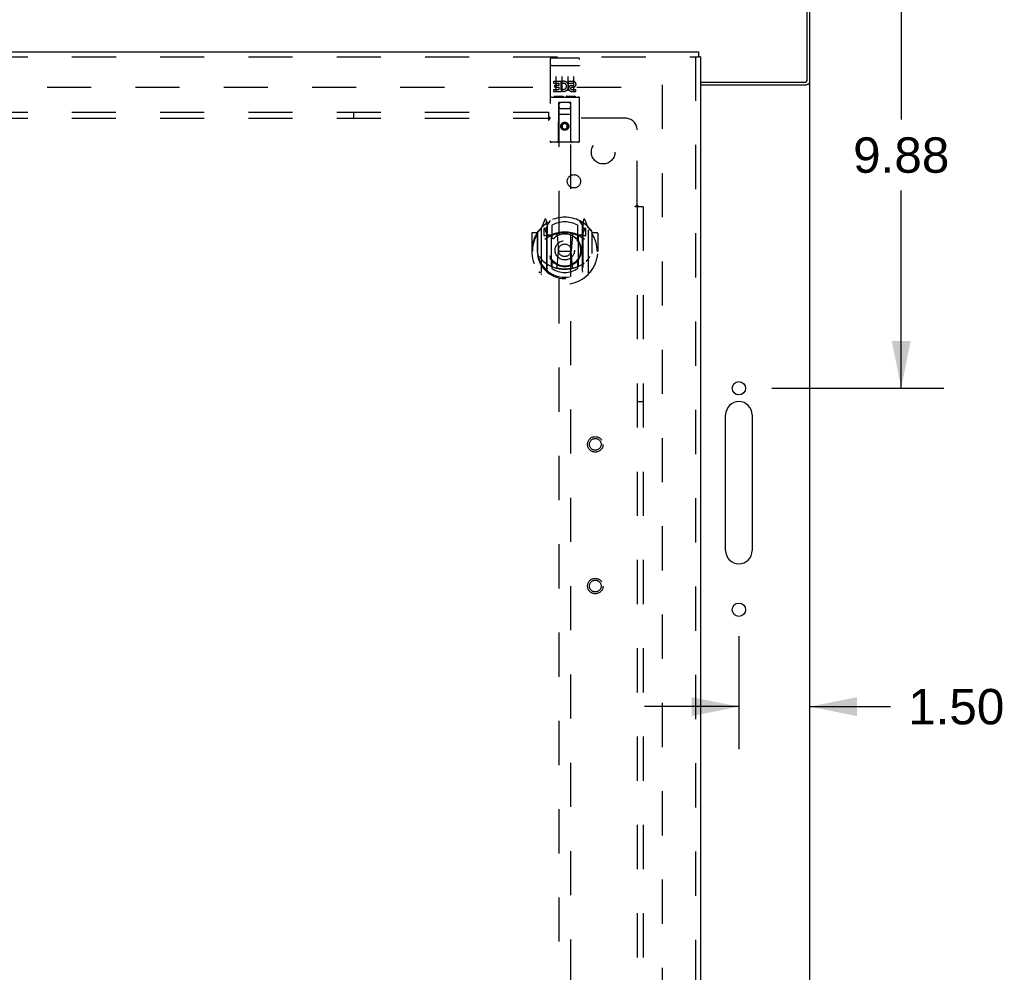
# Model space of a CAD drawing. Header units: inches. Extents: x 0 to 170, y 0 to 110.
# Tile 5 of 14: x 64 to 84, y 52 to 73. Entities that reach past the tile are written whole.
import ezdxf

# ---------------------------------------------------------------- set-up
doc = ezdxf.new("R2010")
doc.units = ezdxf.units.IN
doc.header["$LTSCALE"] = 9.35
doc.header["$MEASUREMENT"] = 0
doc.linetypes.add('HIDDEN', pattern=[0.2, 0.1, -0.1])
doc.layers.get('0').update_dxf_attribs({"linetype": 'CONTINUOUS'})
for name, color, linetype in [('DEFAULT_2', 8, 'HIDDEN'), ('DIMENSIONS', 7, 'CONTINUOUS'), ('DOOR_ASSEMBLY', 7, 'CONTINUOUS'), ('SUBPANEL', 7, 'CONTINUOUS')]:
    doc.layers.add(name, color=color, linetype=linetype)
doc.styles.get("Standard").update_dxf_attribs({"font": 'arial.ttf'})
doc.dimstyles.new('DIMSTYLE_1', dxfattribs={"dimtxt": 0.75, "dimasz": 1, "dimexe": 0.09, "dimexo": 0.07, "dimgap": 0.0375, "dimtad": 0, "dimtih": 1, "dimtoh": 1, "dimzin": 4, "dimdsep": 46, "dimtxsty": 'Standard', "dimblk": '_FILLED', "dimblk1": '_FILLED', "dimblk2": '_FILLED', "dimcen": 0.09, "dimadec": 3, "dimazin": 1, "dimtfac": 1, "dimtdec": 3, "dimtofl": 0, "dimtmove": 0, "dimatfit": 3, "dimldrblk": '_FILLED', "dimfxl": 0, "dimtolj": 1, "dimtzin": 4, "dimarcsym": 0})

# ---------------------------------------------------------------- blocks, each defined once
blk = doc.blocks.new('_FILLED')
at = {"color": 0, "linetype": 'ByBlock'}
blk.add_solid([(0, 0), (-1, 0.2), (-1, -0.2)], dxfattribs=at)
blk = doc.blocks.new('*D9')
at = {"layer": 'DIMENSIONS', "color": 2, "linetype": 'Continuous'}
for p, q in [((80.899, 74.726), (83.149, 74.726)), ((82.249, 74.726), (82.249, 70.539)), ((82.249, 64.851), (82.249, 69.039)), ((79.511, 64.851), (83.149, 64.851))]:
    blk.add_line(p, q, dxfattribs=at)
for p, rotation in [((82.249, 74.726), 90), ((82.249, 64.851), 270)]:
    blk.add_blockref('_FILLED', p, dxfattribs=dict(at, rotation=rotation))
at = {"layer": 'DIMENSIONS', "color": 2, "linetype": 'Continuous', "insert": (82.249, 70.164), "char_height": 0.75, "width": 2.0381, "attachment_point": 2, "line_spacing_factor": 0.9}
blk.add_mtext('9.88', dxfattribs=at)
blk = doc.blocks.new('*D10')
at = {"layer": 'DIMENSIONS', "color": 2, "linetype": 'Continuous'}
for p, q in [((78.811, 59.604), (78.811, 57.21)), ((78.811, 58.11), (76.811, 58.11)), ((80.311, 58.11), (82.02, 58.11))]:
    blk.add_line(p, q, dxfattribs=at)
blk.add_blockref('_FILLED', (78.811, 58.11), dxfattribs=at)
at = {"layer": 'DIMENSIONS', "color": 2, "linetype": 'Continuous', "rotation": 180}
blk.add_blockref('_FILLED', (80.311, 58.11), dxfattribs=at)
at = {"layer": 'DIMENSIONS', "color": 2, "linetype": 'Continuous', "insert": (82.395, 58.485), "char_height": 0.75, "width": 2.0381, "attachment_point": 1, "line_spacing_factor": 0.9}
blk.add_mtext('1.50', dxfattribs=at)

msp = doc.modelspace()

# ---------------------------------------------------------------- linework, layer by layer
at = {"color": 3, "linetype": 'Continuous'}
for p, q in [((80.259, 71.39), (80.259, 74.726)), ((80.311, 6.83), (80.311, 74.622)), ((77.998, 71.33), (80.199, 71.33)), ((77.998, 71.278), (80.241, 71.278)), ((80.265, 71.289), (80.276, 71.293)), ((78.53, 61.413), (78.53, 64.288)), ((79.092, 64.288), (79.092, 61.413))]:
    msp.add_line(p, q, dxfattribs=at)
for points in [[(80.241, 71.278), (80.243, 71.28), (80.245, 71.281), (80.248, 71.283), (80.251, 71.284), (80.254, 71.285), (80.257, 71.287), (80.261, 71.288), (80.265, 71.289)], [(80.276, 71.293), (80.28, 71.295), (80.284, 71.296), (80.287, 71.297), (80.29, 71.298), (80.293, 71.3), (80.296, 71.301), (80.298, 71.302), (80.301, 71.304), (80.303, 71.305), (80.305, 71.307), (80.307, 71.309), (80.308, 71.31), (80.309, 71.312), (80.31, 71.314), (80.31, 71.315), (80.311, 71.317), (80.311, 71.319)]]:
    msp.add_lwpolyline(points, dxfattribs=at)
for centre in [(78.811, 64.851), (78.811, 60.163)]:
    msp.add_circle(centre, 0.141, dxfattribs=at)
for centre, radius, start, end in [((80.199, 71.39), 0.06, 270, 360), ((78.811, 64.288), 0.281, 0, 180), ((78.811, 61.413), 0.281, 180, 360)]:
    msp.add_arc(centre, radius, start, end, dxfattribs=at)
at = {"layer": 'DEFAULT_2', "color": 8, "linetype": 'HIDDEN'}
for p, q in [((49.2, 71.226), (77.172, 71.226)), ((77.186, 71.278), (77.186, 10.174))]:
    msp.add_line(p, q, dxfattribs=at)
at = {"layer": 'DOOR_ASSEMBLY', "color": 3, "linetype": 'Continuous'}
for p, q in [((47.853, 71.976), (77.956, 71.976)), ((77.998, 71.872), (77.998, 9.58))]:
    msp.add_line(p, q, dxfattribs=at)
at = {"layer": 'DOOR_ASSEMBLY', "color": 7, "linetype": 'Continuous'}
for p in [(77.956, 71.976), (77.998, 71.872)]:
    msp.add_line(p, (77.956, 71.872), dxfattribs=at)
at = {"layer": 'DOOR_ASSEMBLY', "color": 8, "linetype": 'HIDDEN'}
for p, q in [((47.853, 71.872), (77.956, 71.872)), ((74.811, 71.814), (74.811, 70.089)), ((74.841, 71.844), (75.406, 71.844)), ((75.436, 70.089), (75.436, 71.814)), ((77.894, 71.872), (77.894, 9.58)), ((74.828, 71.685), (74.827, 71.685)), ((74.828, 71.685), (74.828, 71.685)), ((74.829, 71.685), (74.828, 71.685)), ((74.83, 71.685), (74.829, 71.685)), ((74.831, 71.685), (74.83, 71.685)), ((74.832, 71.686), (74.831, 71.685)), ((74.831, 71.685), (74.831, 71.685)), ((74.833, 71.686), (74.832, 71.686)), ((74.835, 71.686), (74.834, 71.686)), ((74.836, 71.686), (74.835, 71.686)), ((74.837, 71.686), (74.836, 71.686)), ((74.838, 71.686), (74.837, 71.686)), ((74.838, 71.686), (74.838, 71.686)), ((74.839, 71.686), (74.838, 71.686)), ((74.84, 71.686), (74.839, 71.686)), ((74.841, 71.686), (74.84, 71.686)), ((74.841, 71.686), (75.406, 71.686)), ((75.406, 71.686), (75.407, 71.686)), ((75.407, 71.686), (75.408, 71.686)), ((75.408, 71.686), (75.409, 71.686)), ((75.409, 71.686), (75.41, 71.686)), ((75.41, 71.686), (75.411, 71.686)), ((75.411, 71.686), (75.411, 71.686)), ((75.411, 71.686), (75.412, 71.686)), ((75.412, 71.686), (75.413, 71.686)), ((75.413, 71.686), (75.414, 71.686)), ((75.414, 71.686), (75.415, 71.686)), ((75.415, 71.686), (75.415, 71.685)), ((75.415, 71.685), (75.416, 71.685)), ((75.416, 71.685), (75.417, 71.685)), ((75.417, 71.685), (75.418, 71.685)), ((75.418, 71.685), (75.419, 71.685)), ((75.419, 71.685), (75.419, 71.685)), ((74.892, 71.309), (74.892, 71.351)), ((74.892, 71.351), (75.048, 71.351)), ((74.936, 71.453), (74.936, 71.147)), ((75.048, 71.173), (75.048, 71.351)), ((75.072, 71.303), (75.055, 71.342)), ((75.061, 71.453), (75.061, 71.147)), ((75.186, 71.453), (75.186, 71.147)), ((75.204, 71.309), (75.204, 71.351)), ((75.204, 71.351), (75.296, 71.351)), ((75.311, 71.453), (75.311, 71.147)), ((74.892, 71.309), (75.005, 71.309)), ((74.892, 71.138), (74.892, 71.18)), ((74.892, 71.18), (75.005, 71.18)), ((74.892, 71.138), (75.048, 71.138)), ((74.913, 71.224), (74.913, 71.266)), ((74.913, 71.266), (75.005, 71.266)), ((74.913, 71.224), (75.005, 71.224)), ((75.005, 71.266), (75.005, 71.309)), ((75.005, 71.18), (75.005, 71.224)), ((75.048, 71.173), (75.061, 71.192)), ((75.048, 71.138), (75.048, 71.15)), ((75.051, 71.148), (75.048, 71.15)), ((75.204, 71.309), (75.296, 71.309)), ((75.264, 71.224), (75.31, 71.224)), ((75.268, 71.265), (75.296, 71.265)), ((75.268, 71.18), (75.36, 71.18)), ((75.268, 71.138), (75.36, 71.138)), ((75.36, 71.138), (75.36, 71.18)), ((74.841, 71.016), (75.406, 71.016)), ((74.993, 70.089), (74.997, 70.899)), ((74.998, 70.899), (74.997, 70.899)), ((74.998, 70.899), (74.998, 42.897)), ((75.248, 70.899), (74.998, 70.899)), ((75.038, 70.774), (75.208, 70.774)), ((75.248, 42.897), (75.248, 70.899)), ((75.25, 70.899), (75.248, 70.899)), ((75.253, 70.089), (75.25, 70.899)), ((75.251, 70.649), (74.996, 70.649)), ((75.123, 70.471), (75.061, 70.435)), ((75.061, 70.435), (75.061, 70.362)), ((75.061, 70.435), (75.071, 70.429)), ((75.061, 70.362), (75.071, 70.368)), ((75.061, 70.362), (75.123, 70.326)), ((75.123, 70.459), (75.071, 70.429)), ((75.071, 70.429), (75.071, 70.368)), ((75.071, 70.368), (75.123, 70.338)), ((75.123, 70.471), (75.123, 70.459)), ((75.186, 70.435), (75.123, 70.471)), ((75.176, 70.429), (75.123, 70.459)), ((75.123, 70.338), (75.176, 70.368)), ((75.123, 70.326), (75.186, 70.362)), ((75.123, 70.326), (75.123, 70.338)), ((75.186, 70.435), (75.176, 70.429)), ((75.176, 70.368), (75.176, 70.429)), ((75.186, 70.362), (75.176, 70.368)), ((75.186, 70.362), (75.186, 70.435)), ((75.406, 70.059), (74.841, 70.059)), ((74.698, 68.425), (74.628, 68.249)), ((74.741, 68.341), (74.727, 68.422)), ((75.52, 68.422), (75.506, 68.341)), ((75.619, 68.249), (75.549, 68.425)), ((74.623, 68.239), (74.623, 67.271)), ((74.681, 68.234), (74.681, 68.084)), ((74.748, 68.234), (74.681, 68.234)), ((74.689, 68.226), (74.719, 68.18)), ((74.72, 68.345), (74.719, 68.344)), ((74.72, 68.345), (74.719, 68.344)), ((74.72, 68.345), (74.72, 68.345)), ((74.741, 67.325), (74.741, 68.341)), ((74.748, 68.294), (74.818, 68.403)), ((74.748, 67.35), (74.748, 68.353)), ((74.751, 68.328), (74.751, 68.121)), ((74.848, 68.306), (74.848, 68.053)), ((75.398, 68.053), (75.398, 68.306)), ((75.428, 68.403), (75.498, 68.294)), ((75.496, 68.121), (75.496, 68.328)), ((75.498, 67.35), (75.498, 68.353)), ((75.566, 68.234), (75.498, 68.234)), ((75.506, 68.341), (75.506, 67.325)), ((75.528, 68.344), (75.523, 68.348)), ((75.528, 68.18), (75.558, 68.226)), ((75.566, 68.084), (75.566, 68.234)), ((75.623, 67.271), (75.623, 68.239)), ((74.423, 68.128), (74.423, 67.755)), ((74.541, 68.143), (74.438, 68.143)), ((74.541, 68.143), (74.541, 67.755)), ((74.549, 68.128), (74.541, 68.143)), ((74.548, 68.166), (74.548, 67.708)), ((74.681, 68.084), (74.741, 68.084)), ((74.841, 68.083), (74.768, 68.083)), ((74.771, 68.101), (74.837, 68.101)), ((74.841, 67.442), (74.841, 68.073)), ((74.96, 68.099), (74.991, 67.755)), ((75.287, 68.099), (75.256, 67.755)), ((75.478, 68.083), (75.406, 68.083)), ((75.406, 68.073), (75.406, 67.442)), ((75.41, 68.101), (75.476, 68.101)), ((75.506, 68.084), (75.566, 68.084)), ((75.698, 68.166), (75.698, 67.708)), ((75.706, 68.143), (75.698, 68.128)), ((75.706, 67.755), (75.706, 68.143)), ((75.808, 68.143), (75.706, 68.143)), ((75.823, 68.128), (75.823, 67.755)), ((74.423, 67.755), (74.438, 67.755)), ((74.541, 67.755), (74.556, 67.755)), ((74.548, 67.708), (74.549, 67.705)), ((74.961, 67.416), (74.991, 67.755)), ((74.991, 67.755), (75.256, 67.755)), ((75.286, 67.416), (75.256, 67.755)), ((75.706, 67.755), (75.691, 67.755)), ((75.698, 67.708), (75.698, 67.705)), ((75.808, 67.755), (75.823, 67.755)), ((74.848, 67.492), (74.848, 67.389)), ((75.398, 67.389), (75.398, 67.492))]:
    msp.add_line(p, q, dxfattribs=at)
for points in [[(74.827, 71.685), (74.826, 71.685), (74.826, 71.685), (74.826, 71.685), (74.825, 71.685), (74.825, 71.685), (74.825, 71.685), (74.824, 71.685), (74.824, 71.685), (74.824, 71.684), (74.823, 71.684), (74.823, 71.684), (74.823, 71.684), (74.822, 71.684), (74.822, 71.684), (74.822, 71.684), (74.821, 71.684), (74.821, 71.684), (74.821, 71.684), (74.82, 71.684), (74.82, 71.684), (74.82, 71.684), (74.819, 71.684), (74.819, 71.683), (74.819, 71.683), (74.819, 71.683), (74.818, 71.683), (74.818, 71.683), (74.818, 71.683), (74.818, 71.683), (74.817, 71.683), (74.817, 71.683), (74.817, 71.683), (74.816, 71.683), (74.816, 71.683), (74.816, 71.683), (74.816, 71.682), (74.816, 71.682), (74.815, 71.682), (74.815, 71.682), (74.815, 71.682), (74.815, 71.682), (74.814, 71.682), (74.814, 71.682), (74.814, 71.682), (74.814, 71.682), (74.814, 71.682), (74.814, 71.681), (74.813, 71.681), (74.813, 71.681), (74.813, 71.681), (74.813, 71.681), (74.813, 71.681), (74.813, 71.681), (74.813, 71.681), (74.812, 71.681), (74.812, 71.681), (74.812, 71.68), (74.812, 71.68), (74.812, 71.68), (74.812, 71.68), (74.812, 71.68), (74.812, 71.68), (74.812, 71.68), (74.811, 71.68), (74.811, 71.68), (74.811, 71.68), (74.811, 71.679), (74.811, 71.679), (74.811, 71.679), (74.811, 71.679), (74.811, 71.679), (74.811, 71.679), (74.811, 71.679), (74.811, 71.679), (74.811, 71.679), (74.811, 71.678), (74.811, 71.678)], [(74.834, 71.686), (74.834, 71.686), (74.833, 71.686)], [(75.419, 71.685), (75.42, 71.685), (75.42, 71.685), (75.421, 71.685), (75.421, 71.685), (75.422, 71.685), (75.422, 71.685), (75.422, 71.685), (75.423, 71.685), (75.423, 71.685), (75.423, 71.684), (75.424, 71.684), (75.424, 71.684), (75.424, 71.684), (75.425, 71.684), (75.425, 71.684), (75.425, 71.684), (75.426, 71.684), (75.426, 71.684), (75.426, 71.684), (75.427, 71.684), (75.427, 71.684), (75.427, 71.684), (75.427, 71.684), (75.428, 71.683), (75.428, 71.683), (75.428, 71.683), (75.429, 71.683), (75.429, 71.683), (75.429, 71.683), (75.429, 71.683), (75.43, 71.683), (75.43, 71.683), (75.43, 71.683), (75.43, 71.683), (75.431, 71.683), (75.431, 71.683), (75.431, 71.682), (75.431, 71.682), (75.432, 71.682), (75.432, 71.682), (75.432, 71.682), (75.432, 71.682), (75.432, 71.682), (75.433, 71.682), (75.433, 71.682), (75.433, 71.682), (75.433, 71.682), (75.433, 71.681), (75.434, 71.681), (75.434, 71.681), (75.434, 71.681), (75.434, 71.681), (75.434, 71.681), (75.434, 71.681), (75.434, 71.681), (75.435, 71.681), (75.435, 71.681), (75.435, 71.68), (75.435, 71.68), (75.435, 71.68), (75.435, 71.68), (75.435, 71.68), (75.435, 71.68), (75.435, 71.68), (75.435, 71.68), (75.436, 71.68), (75.436, 71.68), (75.436, 71.679), (75.436, 71.679), (75.436, 71.679), (75.436, 71.679), (75.436, 71.679), (75.436, 71.679), (75.436, 71.679), (75.436, 71.679), (75.436, 71.679), (75.436, 71.678), (75.436, 71.678)], [(75.084, 71.032), (74.912, 71.032), (74.912, 71.032), (74.912, 71.032), (74.912, 71.032), (74.912, 71.032), (74.911, 71.032), (74.911, 71.032), (74.911, 71.032), (74.911, 71.032), (74.911, 71.032), (74.91, 71.032), (74.91, 71.032), (74.91, 71.032), (74.91, 71.032), (74.91, 71.032), (74.91, 71.032), (74.909, 71.032), (74.909, 71.032), (74.909, 71.032), (74.909, 71.032), (74.909, 71.032), (74.909, 71.032), (74.908, 71.032), (74.908, 71.032), (74.908, 71.032), (74.908, 71.032), (74.908, 71.032), (74.908, 71.032), (74.908, 71.032), (74.908, 71.032), (74.907, 71.032), (74.907, 71.032), (74.907, 71.032), (74.907, 71.033), (74.907, 71.033), (74.907, 71.033), (74.907, 71.033), (74.907, 71.033), (74.907, 71.033), (74.906, 71.033), (74.906, 71.033), (74.906, 71.033), (74.906, 71.033), (74.906, 71.033), (74.906, 71.033), (74.906, 71.033)], [(75.091, 71.033), (75.091, 71.033), (75.091, 71.033), (75.091, 71.033), (75.091, 71.033), (75.091, 71.033), (75.09, 71.033), (75.09, 71.033), (75.09, 71.033), (75.09, 71.033), (75.09, 71.033), (75.09, 71.033), (75.09, 71.033), (75.09, 71.032), (75.09, 71.032), (75.089, 71.032), (75.089, 71.032), (75.089, 71.032), (75.089, 71.032), (75.089, 71.032), (75.089, 71.032), (75.089, 71.032), (75.089, 71.032), (75.088, 71.032), (75.088, 71.032), (75.088, 71.032), (75.088, 71.032), (75.088, 71.032), (75.088, 71.032), (75.088, 71.032), (75.087, 71.032), (75.087, 71.032), (75.087, 71.032), (75.087, 71.032), (75.087, 71.032), (75.087, 71.032), (75.086, 71.032), (75.086, 71.032), (75.086, 71.032), (75.086, 71.032), (75.086, 71.032), (75.085, 71.032), (75.085, 71.032), (75.085, 71.032), (75.085, 71.032), (75.085, 71.032), (75.084, 71.032)], [(75.334, 71.032), (75.162, 71.032), (75.162, 71.032), (75.162, 71.032), (75.162, 71.032), (75.162, 71.032), (75.161, 71.032), (75.161, 71.032), (75.161, 71.032), (75.161, 71.032), (75.161, 71.032), (75.16, 71.032), (75.16, 71.032), (75.16, 71.032), (75.16, 71.032), (75.16, 71.032), (75.16, 71.032), (75.159, 71.032), (75.159, 71.032), (75.159, 71.032), (75.159, 71.032), (75.159, 71.032), (75.159, 71.032), (75.158, 71.032), (75.158, 71.032), (75.158, 71.032), (75.158, 71.032), (75.158, 71.032), (75.158, 71.032), (75.158, 71.032), (75.158, 71.032), (75.157, 71.032), (75.157, 71.032), (75.157, 71.032), (75.157, 71.033), (75.157, 71.033), (75.157, 71.033), (75.157, 71.033), (75.157, 71.033), (75.157, 71.033), (75.157, 71.033), (75.156, 71.033), (75.156, 71.033), (75.156, 71.033), (75.156, 71.033), (75.156, 71.033), (75.156, 71.033)], [(75.341, 71.033), (75.341, 71.033), (75.341, 71.033), (75.341, 71.033), (75.341, 71.033), (75.341, 71.033), (75.34, 71.033), (75.34, 71.033), (75.34, 71.033), (75.34, 71.033), (75.34, 71.033), (75.34, 71.033), (75.34, 71.033), (75.34, 71.032), (75.34, 71.032), (75.339, 71.032), (75.339, 71.032), (75.339, 71.032), (75.339, 71.032), (75.339, 71.032), (75.339, 71.032), (75.339, 71.032), (75.339, 71.032), (75.338, 71.032), (75.338, 71.032), (75.338, 71.032), (75.338, 71.032), (75.338, 71.032), (75.338, 71.032), (75.338, 71.032), (75.337, 71.032), (75.337, 71.032), (75.337, 71.032), (75.337, 71.032), (75.337, 71.032), (75.337, 71.032), (75.336, 71.032), (75.336, 71.032), (75.336, 71.032), (75.336, 71.032), (75.336, 71.032), (75.335, 71.032), (75.335, 71.032), (75.335, 71.032), (75.335, 71.032), (75.335, 71.032), (75.334, 71.032)], [(74.578, 68.194), (74.579, 68.194), (74.579, 68.195), (74.58, 68.196), (74.581, 68.197), (74.582, 68.198), (74.582, 68.199), (74.583, 68.199), (74.584, 68.2), (74.585, 68.201), (74.585, 68.202), (74.586, 68.202), (74.587, 68.203), (74.588, 68.204), (74.588, 68.204), (74.589, 68.205), (74.59, 68.206), (74.591, 68.206), (74.592, 68.207), (74.593, 68.208), (74.593, 68.208), (74.594, 68.209), (74.595, 68.21), (74.596, 68.21), (74.597, 68.211), (74.598, 68.211), (74.599, 68.212), (74.599, 68.212), (74.6, 68.213), (74.601, 68.213), (74.602, 68.214), (74.603, 68.214), (74.604, 68.215), (74.605, 68.215), (74.606, 68.215)], [(75.641, 68.215), (75.642, 68.215), (75.643, 68.215), (75.644, 68.214), (75.645, 68.214), (75.646, 68.213), (75.647, 68.213), (75.647, 68.212), (75.648, 68.212), (75.649, 68.211), (75.65, 68.211), (75.651, 68.21), (75.652, 68.21), (75.653, 68.209), (75.654, 68.208), (75.654, 68.208), (75.655, 68.207), (75.656, 68.206), (75.657, 68.206), (75.658, 68.205), (75.658, 68.204), (75.659, 68.204), (75.66, 68.203), (75.661, 68.202), (75.662, 68.202), (75.662, 68.201), (75.663, 68.2), (75.664, 68.199), (75.665, 68.199), (75.665, 68.198), (75.666, 68.197), (75.667, 68.196), (75.667, 68.195), (75.668, 68.194), (75.669, 68.194)], [(74.591, 67.641), (74.594, 67.636), (74.597, 67.631), (74.6, 67.626), (74.603, 67.622), (74.606, 67.617), (74.608, 67.613), (74.611, 67.609), (74.614, 67.605), (74.616, 67.601), (74.619, 67.598), (74.621, 67.594), (74.624, 67.591), (74.626, 67.588), (74.628, 67.585), (74.631, 67.582), (74.633, 67.579), (74.635, 67.576), (74.637, 67.573), (74.639, 67.571), (74.641, 67.568), (74.643, 67.566), (74.645, 67.564), (74.647, 67.562), (74.649, 67.559), (74.651, 67.557), (74.653, 67.555), (74.654, 67.554), (74.656, 67.552), (74.658, 67.55), (74.66, 67.548), (74.661, 67.547), (74.663, 67.545), (74.665, 67.544), (74.666, 67.542), (74.668, 67.541), (74.669, 67.54)], [(75.578, 67.54), (75.579, 67.541), (75.581, 67.542), (75.582, 67.544), (75.584, 67.545), (75.586, 67.547), (75.587, 67.548), (75.589, 67.55), (75.591, 67.552), (75.592, 67.554), (75.594, 67.555), (75.596, 67.557), (75.598, 67.559), (75.6, 67.562), (75.602, 67.564), (75.604, 67.566), (75.606, 67.568), (75.608, 67.571), (75.61, 67.573), (75.612, 67.576), (75.614, 67.579), (75.616, 67.582), (75.619, 67.585), (75.621, 67.588), (75.623, 67.591), (75.626, 67.594), (75.628, 67.598), (75.631, 67.601), (75.633, 67.605), (75.636, 67.609), (75.638, 67.613), (75.641, 67.617), (75.644, 67.622), (75.647, 67.626), (75.65, 67.631), (75.653, 67.636), (75.656, 67.641)], [(75.311, 67.398), (75.306, 67.397), (75.301, 67.395), (75.295, 67.394), (75.29, 67.392), (75.284, 67.391), (75.279, 67.39), (75.273, 67.389), (75.268, 67.387), (75.262, 67.386), (75.257, 67.385), (75.251, 67.384), (75.246, 67.383), (75.24, 67.382), (75.235, 67.381), (75.229, 67.38), (75.224, 67.38), (75.218, 67.379), (75.213, 67.378), (75.207, 67.377), (75.202, 67.377), (75.196, 67.376), (75.191, 67.376), (75.185, 67.375), (75.179, 67.375), (75.174, 67.374), (75.168, 67.374), (75.163, 67.373), (75.157, 67.373), (75.151, 67.373), (75.146, 67.373), (75.14, 67.373), (75.135, 67.372), (75.129, 67.372), (75.123, 67.372), (75.118, 67.372), (75.112, 67.372), (75.107, 67.373), (75.101, 67.373), (75.095, 67.373), (75.09, 67.373), (75.084, 67.373), (75.079, 67.374), (75.073, 67.374), (75.068, 67.375), (75.062, 67.375), (75.056, 67.376), (75.051, 67.376), (75.045, 67.377), (75.04, 67.377), (75.034, 67.378), (75.029, 67.379), (75.023, 67.38), (75.018, 67.38), (75.012, 67.381), (75.006, 67.382), (75.001, 67.383), (74.995, 67.384), (74.99, 67.385), (74.984, 67.386), (74.979, 67.387), (74.974, 67.389), (74.968, 67.39), (74.963, 67.391), (74.957, 67.392), (74.952, 67.394), (74.946, 67.395), (74.941, 67.397), (74.936, 67.398)], [(74.606, 67.294), (74.605, 67.295), (74.604, 67.295), (74.603, 67.295), (74.602, 67.296), (74.601, 67.296), (74.6, 67.297), (74.599, 67.297), (74.599, 67.298), (74.598, 67.298), (74.597, 67.299), (74.596, 67.3), (74.595, 67.3), (74.594, 67.301), (74.593, 67.301), (74.593, 67.302), (74.592, 67.303), (74.591, 67.303), (74.59, 67.304), (74.589, 67.305), (74.588, 67.305), (74.588, 67.306), (74.587, 67.307), (74.586, 67.307), (74.585, 67.308), (74.585, 67.309), (74.584, 67.31), (74.583, 67.31), (74.582, 67.311), (74.582, 67.312), (74.581, 67.313), (74.58, 67.314), (74.579, 67.314), (74.579, 67.315), (74.578, 67.316)], [(75.669, 67.316), (75.668, 67.315), (75.667, 67.314), (75.667, 67.314), (75.666, 67.313), (75.665, 67.312), (75.665, 67.311), (75.664, 67.31), (75.663, 67.31), (75.662, 67.309), (75.662, 67.308), (75.661, 67.307), (75.66, 67.307), (75.659, 67.306), (75.658, 67.305), (75.658, 67.305), (75.657, 67.304), (75.656, 67.303), (75.655, 67.303), (75.654, 67.302), (75.654, 67.301), (75.653, 67.301), (75.652, 67.3), (75.651, 67.3), (75.65, 67.299), (75.649, 67.298), (75.648, 67.298), (75.647, 67.297), (75.647, 67.297), (75.646, 67.296), (75.645, 67.296), (75.644, 67.295), (75.643, 67.295), (75.642, 67.295), (75.641, 67.294)]]:
    msp.add_lwpolyline(points, dxfattribs=at)
for centre, radius in [((75.123, 70.399), 0.085), ((75.123, 70.399), 0.0845), ((75.123, 67.773), 0.35), ((75.123, 67.773), 0.335), ((75.123, 67.773), 0.205), ((75.123, 67.773), 0.133), ((75.769, 63.663), 0.164), ((75.769, 63.663), 0.124), ((75.769, 60.663), 0.164), ((75.769, 60.663), 0.124)]:
    msp.add_circle(centre, radius, dxfattribs=at)
for centre, radius, start, end in [((74.841, 71.814), 0.03, 90, 180), ((75.406, 71.814), 0.03, 0, 90), ((75.098, 71.244), 0.107, 244.2636, 113.4027), ((75.297, 71.287), 0.0644, 282.2995, 90.0775), ((75.098, 71.244), 0.0639, 234.8895, 113.4026), ((75.268, 71.201), 0.0635, 90, 270), ((75.268, 71.202), 0.0219, 100.307, 270), ((75.296, 71.287), 0.0219, 269.9011, 90), ((74.841, 70.986), 0.03, 90, 180), ((75.406, 70.986), 0.03, 0, 90), ((75.038, 70.859), 0.04, 90, 180), ((75.038, 70.814), 0.04, 180, 270), ((75.208, 70.859), 0.04, 0, 90), ((75.208, 70.814), 0.04, 270, 360), ((74.841, 70.089), 0.03, 180, 270), ((74.963, 70.089), 0.03, 270, 360), ((75.283, 70.089), 0.03, 180, 270), ((75.406, 70.089), 0.03, 270, 360), ((75.123, 67.773), 0.7, 35.2961, 144.7039), ((74.712, 68.419), 0.015, 10, 158.1959), ((75.535, 68.419), 0.015, 21.8041, 170), ((75.123, 67.755), 0.7, 125.5126, 54.4874), ((74.638, 68.239), 0.015, 135.0748, 180), ((74.693, 68.229), 0.005, 90, 212.6792), ((74.728, 68.308), 0.02, 0, 125.5126), ((74.731, 68.328), 0.02, 0, 125.2543), ((74.768, 68.353), 0.02, 121.4688, 179.9992), ((75.123, 67.773), 0.6, 62.7204, 117.2796), ((75.478, 68.353), 0.02, 0, 58.5295), ((75.516, 68.328), 0.02, 54.7457, 180), ((75.518, 68.308), 0.02, 54.4874, 180), ((75.553, 68.229), 0.005, 327.3208, 90), ((75.608, 68.239), 0.015, 0, 44.9252), ((74.438, 68.128), 0.015, 90, 180), ((75.123, 67.755), 0.685, 146.9885, 180), ((74.568, 68.166), 0.02, 144.7039, 180), ((75.123, 67.442), 0.7, 53.2319, 126.7681), ((74.56, 68.079), 0.188, 0, 32.6792), ((74.768, 68.103), 0.02, 180, 270), ((74.771, 68.121), 0.02, 180, 270), ((74.837, 68.121), 0.02, 270, 293.464), ((74.856, 68.073), 0.015, 112.9863, 180), ((75.123, 67.46), 0.7, 66.536, 113.464), ((74.878, 68.053), 0.03, 180, 311.1261), ((75.123, 67.773), 0.343, 48.8739, 131.1261), ((74.94, 68.097), 0.02, 5.0796, 105.6131), ((75.306, 68.097), 0.02, 74.3869, 174.9204), ((75.368, 68.053), 0.03, 228.8739, 360), ((75.391, 68.073), 0.015, 0, 67.0137), ((75.41, 68.121), 0.02, 246.536, 270), ((75.476, 68.121), 0.02, 270, 360), ((75.478, 68.103), 0.02, 270, 360), ((75.686, 68.079), 0.188, 147.3208, 180), ((75.678, 68.166), 0.02, 0, 35.2961), ((75.123, 67.755), 0.685, 0, 33.0115), ((75.808, 68.128), 0.015, 0, 90), ((75.123, 67.757), 0.583, 180.2464, 359.7536), ((74.568, 67.708), 0.02, 180, 187.6622), ((75.123, 67.783), 0.58, 187.6622, 352.3378), ((75.678, 67.708), 0.02, 352.3378, 360), ((75.123, 68.072), 0.7, 229.529, 310.471), ((74.856, 67.442), 0.015, 180, 247.0137), ((74.878, 67.492), 0.03, 48.8739, 180), ((75.123, 67.783), 0.48, 235.0461, 304.9539), ((75.123, 67.773), 0.343, 228.8739, 311.1261), ((74.941, 67.417), 0.02, 254.4248, 354.9204), ((75.306, 67.417), 0.02, 185.0796, 285.5752), ((75.368, 67.492), 0.03, 0, 131.1261), ((75.391, 67.442), 0.015, 292.9863, 360), ((74.638, 67.271), 0.015, 180, 224.9252), ((74.756, 67.325), 0.015, 180, 229.6413), ((74.768, 67.35), 0.02, 180, 230.6594), ((75.478, 67.35), 0.02, 309.3378, 359.9984), ((75.491, 67.325), 0.015, 310.3587, 360), ((75.608, 67.271), 0.015, 315.0748, 360)]:
    msp.add_arc(centre, radius, start, end, dxfattribs=at)
at = {"layer": 'SUBPANEL', "color": 8, "linetype": 'HIDDEN'}
for p, q in [((51.592, 70.695), (74.78, 70.695)), ((51.592, 70.57), (74.78, 70.57)), ((70.655, 70.57), (70.655, 70.695)), ((74.78, 70.695), (74.78, 70.609)), ((74.78, 70.609), (74.78, 70.529)), ((76.405, 70.57), (74.815, 70.57)), ((76.655, 68.73), (76.655, 70.32)), ((76.693, 68.695), (76.614, 68.695)), ((76.655, 68.695), (76.655, 12.758)), ((76.673, 68.712), (76.667, 68.719)), ((76.78, 68.695), (76.693, 68.695)), ((76.78, 68.695), (76.78, 12.758)), ((76.655, 64.57), (76.78, 64.57))]:
    msp.add_line(p, q, dxfattribs=at)
for points in [[(74.78, 70.609), (74.781, 70.606), (74.783, 70.604), (74.784, 70.602), (74.786, 70.6), (74.788, 70.599), (74.789, 70.597), (74.791, 70.595), (74.792, 70.593), (74.794, 70.592), (74.795, 70.59), (74.797, 70.589)], [(74.78, 70.529), (74.781, 70.53), (74.783, 70.531), (74.785, 70.531), (74.786, 70.532), (74.788, 70.533), (74.789, 70.535), (74.791, 70.536), (74.793, 70.537), (74.794, 70.539), (74.795, 70.541), (74.797, 70.543), (74.798, 70.544), (74.799, 70.546), (74.801, 70.549), (74.802, 70.551), (74.805, 70.555)], [(74.797, 70.589), (74.803, 70.582), (74.805, 70.58), (74.807, 70.579), (74.809, 70.577), (74.811, 70.575), (74.812, 70.573), (74.814, 70.572), (74.815, 70.57)], [(74.805, 70.555), (74.806, 70.558), (74.808, 70.56), (74.809, 70.562), (74.811, 70.565), (74.812, 70.567), (74.814, 70.568), (74.815, 70.57)], [(76.614, 68.695), (76.615, 68.697), (76.615, 68.699), (76.616, 68.7), (76.617, 68.702), (76.618, 68.703), (76.619, 68.705), (76.621, 68.706), (76.622, 68.708), (76.624, 68.709), (76.625, 68.711), (76.627, 68.712), (76.629, 68.713), (76.631, 68.715), (76.633, 68.716), (76.635, 68.717)], [(76.635, 68.717), (76.64, 68.72), (76.642, 68.722), (76.645, 68.723), (76.647, 68.725), (76.649, 68.726), (76.651, 68.728), (76.653, 68.729), (76.655, 68.73)], [(76.667, 68.719), (76.665, 68.721), (76.663, 68.722), (76.661, 68.724), (76.66, 68.726), (76.658, 68.728), (76.656, 68.729), (76.655, 68.73)], [(76.693, 68.695), (76.691, 68.697), (76.689, 68.698), (76.687, 68.7), (76.685, 68.701), (76.683, 68.703), (76.681, 68.704), (76.68, 68.706), (76.678, 68.708), (76.676, 68.709), (76.675, 68.711), (76.673, 68.712)]]:
    msp.add_lwpolyline(points, dxfattribs=at)
for centre, radius in [((75.936, 69.851), 0.25), ((75.317, 69.233), 0.141)]:
    msp.add_circle(centre, radius, dxfattribs=at)
msp.add_arc((76.405, 70.32), 0.25, 0, 90, dxfattribs=at)

# ---------------------------------------------------------------- dimensions: what is measured, and where the dimension line sits
at = {"layer": 'DIMENSIONS', "color": 2, "linetype": 'Continuous'}
for base, p1, p2, angle, picture, middle in [((82.24850886, 64.851326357), (80.828956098, 74.726326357), (79.440956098, 64.851326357), 270, '*D9', (82.244745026, 69.784645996)), ((78.811, 58.11), (80.311, 71.278), (78.811, 59.674), 180, '*D10', (83.446, 58.106))]:
    dim = msp.add_linear_dim(base=base, p1=p1, p2=p2, angle=angle, dimstyle='DIMSTYLE_1', dxfattribs=at)
    dim.commit()
    dim.dimension.update_dxf_attribs({"geometry": picture, "text_midpoint": middle, "dimtype": 160})

doc.saveas('drawing.dxf')
